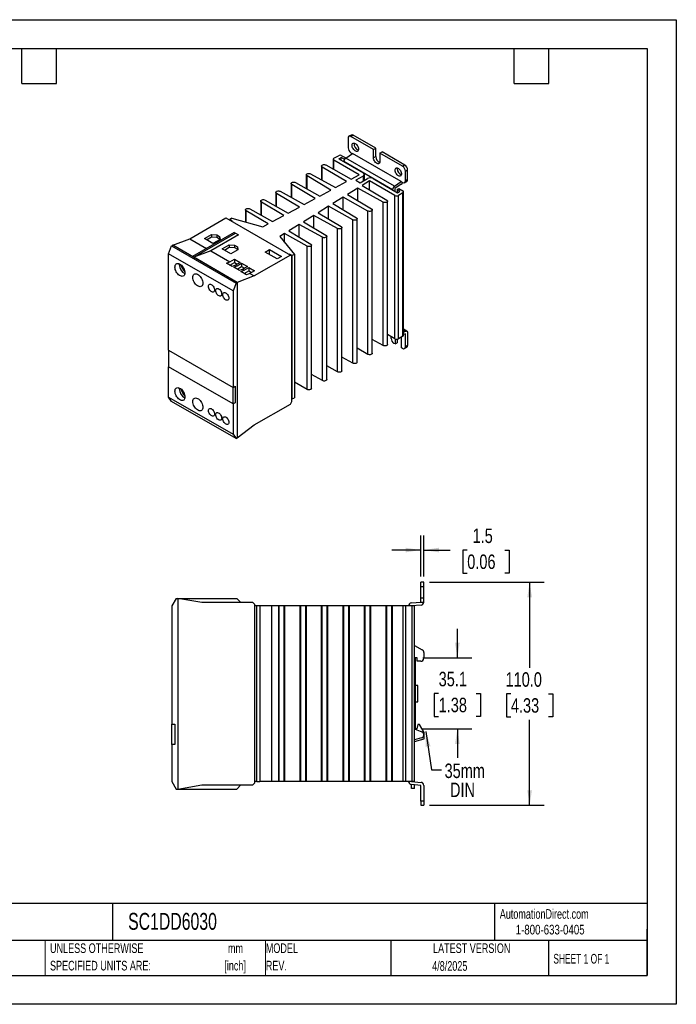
# Model space of a CAD drawing. Header units: millimetres. Extents: x 0 to 629, y 0 to 486.
# Tile 2 of 2: x 305 to 629, y 0 to 486. Entities that reach past the tile are written whole.
import ezdxf

# ---------------------------------------------------------------- set-up
doc = ezdxf.new("R2010")
doc.units = ezdxf.units.MM
doc.header["$LTSCALE"] = 2.25
doc.linetypes.add('CENTERX2', pattern=[20.32, 12.7, -2.54, 2.54, -2.54])
doc.layers.add('DIMENSIONS', color=140, linetype='Continuous', lineweight=25)
doc.layers.add('TEXT', color=140, linetype='Continuous', lineweight=25)
doc.styles.add('SLDTEXTSTYLE0', font='TXT', dxfattribs={"width": 0.7})
doc.styles.add('SLDTEXTSTYLE1', font='TXT', dxfattribs={"width": 0.65})
doc.styles.add('SLDTEXTSTYLE2', font='TXT', dxfattribs={"width": 0.75})
doc.dimstyles.new('SLDDIMSTYLE1', dxfattribs={"dimtxt": 7.14375, "dimasz": 7.4295, "dimexe": 0, "dimexo": 0.0625, "dimgap": 1.785937, "dimtad": 0, "dimtih": 1, "dimtoh": 1, "dimdec": 1, "dimrnd": 1e-09, "dimzin": 4, "dimdsep": 46, "dimtxsty": 'SLDTEXTSTYLE2', "dimsah": 1, "dimcen": 0.09, "dimadec": 0, "dimazin": 1, "dimtfac": 1, "dimtdec": 1, "dimtofl": 0, "dimtmove": 0, "dimatfit": 3, "dimfxl": 0, "dimfrac": 2, "dimtolj": 1, "dimtzin": 12, "dimarcsym": 0})
doc.dimstyles.new('SLDDIMSTYLE2', dxfattribs={"dimtxt": 7.14375, "dimasz": 7.4295, "dimexe": 0, "dimexo": 0.0625, "dimgap": 1.785937, "dimtad": 0, "dimtih": 1, "dimtoh": 1, "dimdec": 1, "dimrnd": 1e-09, "dimzin": 12, "dimdsep": 46, "dimtxsty": 'SLDTEXTSTYLE2', "dimsah": 1, "dimcen": 0.09, "dimadec": 0, "dimazin": 3, "dimtfac": 1, "dimtdec": 1, "dimtmove": 0, "dimatfit": 0, "dimfxl": 0, "dimfrac": 2, "dimtolj": 1, "dimtzin": 12, "dimarcsym": 0})
doc.dimstyles.new('SLDDIMSTYLE5', dxfattribs={"dimtxt": 0.18, "dimasz": 7.4295, "dimexe": 0, "dimexo": 0.0625, "dimgap": 0, "dimtad": 0, "dimtih": 1, "dimtoh": 1, "dimdec": 0, "dimrnd": 1e-09, "dimzin": 0, "dimdsep": 46, "dimtxsty": 'Standard', "dimsah": 1, "dimcen": 0.09, "dimadec": 0, "dimazin": 0, "dimtfac": 7.4295, "dimtdec": 0, "dimtofl": 0, "dimtmove": 0, "dimatfit": 3, "dimfxl": 0, "dimfrac": 2, "dimtolj": 1, "dimtzin": 0, "dimarcsym": 0})

# ---------------------------------------------------------------- blocks, each defined once
blk = doc.blocks.new('SW_NOTE_0')
at = {"layer": 'TEXT', "color": 0, "linetype": 'CENTERX2', "lineweight": 18, "char_height": 4.762, "attachment_point": 2, "style": 'SLDTEXTSTYLE0'}
for s, insert in [('mm', (6.4, 6.14)), ('[inch]', (6.21, -2.46))]:
    blk.add_mtext(s, dxfattribs=dict(at, insert=insert))
blk = doc.blocks.new('SW_NOTE_0_1')
at = {"layer": 'TEXT', "color": 0, "linetype": 'CENTERX2', "lineweight": 18, "char_height": 4.7625, "attachment_point": 1, "style": 'SLDTEXTSTYLE0'}
for s, insert in [('UNLESS OTHERWISE', (0, 6.14)), ('SPECIFIED UNITS ARE:', (0, -2.46))]:
    blk.add_mtext(s, dxfattribs=dict(at, insert=insert))
blk = doc.blocks.new('SW_NOTE_0_6')
at = {"layer": 'TEXT', "color": 0, "linetype": 'CENTERX2', "lineweight": 18, "char_height": 4.762, "attachment_point": 1, "style": 'SLDTEXTSTYLE0'}
for s, insert in [('MODEL', (0, 6.14)), ('REV.', (0, -2.46))]:
    blk.add_mtext(s, dxfattribs=dict(at, insert=insert))
blk = doc.blocks.new('SW_NOTE_0_7')
at = {"layer": 'TEXT', "color": 0, "linetype": 'CENTERX2', "lineweight": 18, "char_height": 7.144, "attachment_point": 1, "style": 'SLDTEXTSTYLE2'}
for s, insert in [('35mm', (1.48, 3.06)), ('DIN', (4.16, -6.33))]:
    blk.add_mtext(s, dxfattribs=dict(at, insert=insert))
blk = doc.blocks.new('_D_16')
at = {"layer": 'DIMENSIONS'}
for p, q in [((520.65, 170.97), (520.65, 185.26)), ((503.63, 170.97), (527.8, 170.97)), ((511.42, 153.39), (509.24, 153.39)), ((509.24, 153.39), (509.24, 142.05)), ((529.89, 153.39), (532.07, 153.39)), ((532.07, 153.39), (532.07, 142.05)), ((509.24, 142.05), (511.42, 142.05)), ((532.07, 142.05), (529.89, 142.05)), ((503.43, 135.92), (527.8, 135.92)), ((520.65, 135.92), (520.65, 121.64))]:
    blk.add_line(p, q, dxfattribs=at)
for points in [[(520.65, 170.97), (521.8, 178.4), (519.51, 178.4)], [(520.65, 135.92), (519.51, 128.49), (521.8, 128.49)]]:
    blk.add_solid(points, dxfattribs=at)
at = {"layer": 'DIMENSIONS', "char_height": 7.144, "attachment_point": 1, "style": 'SLDTEXTSTYLE2'}
for s, insert in [('35.1', (511.42, 164.05)), ('1.38', (511.42, 151.26))]:
    blk.add_mtext(s, dxfattribs=dict(at, insert=insert))
blk = doc.blocks.new('_D_17')
at = {"layer": 'DIMENSIONS'}
for p, q in [((506.93, 208.22), (563.44, 208.22)), ((556.3, 208.22), (556.3, 166.07)), ((547.06, 153.17), (544.89, 153.17)), ((544.89, 153.17), (544.89, 141.83)), ((565.54, 153.17), (567.71, 153.17)), ((567.71, 153.17), (567.71, 141.83)), ((544.89, 141.83), (547.06, 141.83)), ((567.71, 141.83), (565.54, 141.83)), ((556.3, 98.22), (556.3, 140.38)), ((506.93, 98.22), (563.44, 98.22))]:
    blk.add_line(p, q, dxfattribs=at)
for points in [[(556.3, 208.22), (555.16, 200.79), (557.44, 200.79)], [(556.3, 98.22), (557.44, 105.65), (555.16, 105.65)]]:
    blk.add_solid(points, dxfattribs=at)
at = {"layer": 'DIMENSIONS', "char_height": 7.144, "attachment_point": 1, "style": 'SLDTEXTSTYLE2'}
for s, insert in [('110.0', (544.42, 163.83)), ('4.33', (547.06, 151.04))]:
    blk.add_mtext(s, dxfattribs=dict(at, insert=insert))
blk = doc.blocks.new('_D_18')
at = {"layer": 'DIMENSIONS'}
for p, q in [((502.58, 211.08), (502.58, 231.27)), ((504.08, 211.08), (504.08, 231.27)), ((502.58, 224.12), (488.29, 224.12)), ((504.08, 224.12), (517.08, 224.12)), ((525.52, 224.07), (523.34, 224.07)), ((523.34, 224.07), (523.34, 212.73)), ((544, 224.07), (546.17, 224.07)), ((546.17, 224.07), (546.17, 212.73)), ((523.34, 212.73), (525.52, 212.73)), ((546.17, 212.73), (544, 212.73))]:
    blk.add_line(p, q, dxfattribs=at)
for points in [[(502.58, 224.12), (495.15, 225.26), (495.15, 222.98)], [(504.08, 224.12), (511.51, 222.98), (511.51, 225.26)]]:
    blk.add_solid(points, dxfattribs=at)
at = {"layer": 'DIMENSIONS', "char_height": 7.144, "attachment_point": 1, "style": 'SLDTEXTSTYLE2'}
for s, insert in [('1.5', (528.16, 234.73)), ('0.06', (525.52, 221.93))]:
    blk.add_mtext(s, dxfattribs=dict(at, insert=insert))

msp = doc.modelspace()

# ---------------------------------------------------------------- linework, layer by layer
at = {"color": 7, "linetype": 'Continuous'}
for p, q in [((0.01, 485.78), (628.66, 485.78)), ((628.66, 485.78), (628.66, 0.01)), ((628.66, 0.01), (0.01, 0.01))]:
    msp.add_line(p, q, dxfattribs=at)
for p, q in [((468.22, 428.87), (467.16, 428.26)), ((468.16, 428.16), (469.22, 428.77)), ((479.3, 421.73), (468.16, 428.16)), ((480.36, 422.34), (469.22, 428.77)), ((466.75, 427.34), (466.75, 422.61)), ((459.78, 417.44), (461.94, 418.69)), ((462.15, 417.18), (463.35, 417.87)), ((464.77, 417.05), (463.35, 417.87)), ((463.35, 416.48), (463.35, 417.87)), ((463.71, 418.69), (465.65, 417.57)), ((465.59, 417.53), (468.87, 419.75)), ((468.16, 420.16), (468.87, 419.75)), ((492.91, 405.87), (468.87, 419.75)), ((479.3, 421.73), (480.36, 422.34)), ((479.3, 417.65), (479.3, 421.73)), ((480.36, 418.26), (479.3, 417.65)), ((480.36, 418.26), (480.36, 422.34)), ((482.48, 419.89), (483.54, 420.51)), ((482.48, 419.89), (482.48, 415.81)), ((493.62, 413.46), (482.48, 419.89)), ((494.68, 414.08), (483.54, 420.51)), ((453.62, 413.58), (453.62, 406.78)), ((466.02, 405.88), (453.97, 413.08)), ((453.97, 406.58), (453.97, 413.08)), ((455.74, 414.1), (468.29, 407.1)), ((459.42, 416.93), (459.42, 412.05)), ((472.24, 409.23), (459.78, 416.42)), ((459.78, 411.85), (459.78, 416.42)), ((462.15, 417.18), (474.17, 410.24)), ((488.67, 401.87), (464.63, 415.75)), ((464.77, 417.05), (465.64, 417.56)), ((464.77, 417.05), (464.77, 416.44)), ((489.64, 403.65), (465.59, 417.53)), ((494.68, 414.08), (493.62, 413.46)), ((446.12, 409.26), (446.12, 402.45)), ((458.26, 401.71), (446.47, 408.76)), ((446.47, 402.26), (446.47, 408.76)), ((448.24, 409.78), (460.53, 402.93)), ((468.29, 407.1), (472.24, 409.23)), ((474.17, 408.6), (470.64, 406.56)), ((474.17, 408.6), (474.17, 406.16)), ((474.76, 406.49), (474.76, 409.42)), ((495.03, 411.01), (496.09, 411.63)), ((495.03, 406.28), (495.03, 411.01)), ((496.09, 406.89), (496.09, 411.63)), ((438.63, 404.93), (438.63, 398.13)), ((450.51, 397.53), (438.98, 404.43)), ((438.98, 397.93), (438.98, 404.43)), ((440.75, 405.45), (452.77, 398.75)), ((460.53, 402.93), (466.02, 405.88)), ((470.64, 406.56), (472.76, 405.34)), ((472.76, 405.34), (476.29, 407.38)), ((477.38, 406.26), (473.7, 403.98)), ((473.7, 403.98), (485.82, 396.74)), ((489.83, 399.07), (477.38, 406.26)), ((477.38, 401.78), (477.38, 406.26)), ((479.12, 407.38), (491.14, 400.44)), ((489.64, 403.65), (492.91, 405.87)), ((493, 404.7), (489.73, 402.48)), ((492.91, 405.87), (493.62, 405.46)), ((494.62, 405.36), (495.68, 405.97)), ((496.09, 406.89), (495.03, 406.28)), ((431.13, 400.6), (431.13, 393.8)), ((442.76, 393.36), (431.48, 400.1)), ((431.48, 393.6), (431.48, 400.1)), ((433.25, 401.12), (445.01, 394.57)), ((452.77, 398.75), (458.26, 401.71)), ((471.57, 402.67), (466.46, 399.5)), ((466.46, 399.5), (478.32, 392.41)), ((484.05, 395.72), (471.57, 402.67)), ((471.57, 396.44), (471.57, 402.67)), ((489.73, 402.48), (489.73, 401.26)), ((489.83, 328.36), (489.83, 399.07)), ((490.93, 401.95), (491.81, 402.46)), ((492.34, 401.13), (490.93, 401.95)), ((490.93, 401.95), (490.93, 400.56)), ((491.14, 400.44), (492.34, 401.13)), ((493.76, 400.32), (491.6, 399.07)), ((491.6, 328.36), (491.6, 399.07)), ((491.81, 402.46), (493.76, 401.34)), ((493.76, 329.61), (493.76, 400.32)), ((494.12, 330.12), (494.12, 400.83)), ((423.64, 396.28), (423.64, 389.47)), ((435.01, 389.19), (423.99, 395.78)), ((423.99, 389.28), (423.99, 395.78)), ((425.75, 396.8), (437.24, 390.39)), ((445.01, 394.57), (450.51, 397.53)), ((457.12, 393.72), (451.98, 390.54)), ((469.06, 387.06), (457.12, 393.72)), ((457.12, 387.47), (457.12, 393.72)), ((464.35, 398.2), (459.22, 395.02)), ((459.22, 395.02), (470.83, 388.08)), ((476.56, 391.39), (464.35, 398.2)), ((464.35, 391.96), (464.35, 398.2)), ((484.05, 325), (484.05, 395.72)), ((486.17, 325.52), (486.17, 396.24)), ((416.14, 391.95), (416.14, 385.97)), ((427.26, 385.01), (416.49, 391.45)), ((416.49, 385.88), (416.49, 391.45)), ((418.26, 392.47), (429.48, 386.21)), ((429.48, 386.21), (435.01, 389.19)), ((437.24, 390.39), (442.76, 393.36)), ((449.89, 389.25), (444.74, 386.06)), ((461.57, 382.74), (449.89, 389.25)), ((449.89, 382.99), (449.89, 389.25)), ((451.98, 390.54), (463.33, 383.76)), ((476.56, 320.68), (476.56, 391.39)), ((478.67, 321.2), (478.67, 391.91)), ((388.61, 377.74), (406.43, 388.03)), ((406.43, 388.03), (438.25, 369.66)), ((409.4, 387.79), (408.34, 387.17)), ((409.61, 386.44), (408.34, 387.17)), ((408.34, 386.93), (408.34, 387.17)), ((409.4, 387.79), (424.74, 383.66)), ((409.61, 386.44), (409.4, 386.32)), ((424.74, 383.66), (427.26, 385.01)), ((442.66, 384.77), (437.51, 381.58)), ((454.07, 378.41), (442.66, 384.77)), ((442.66, 378.5), (442.66, 384.77)), ((444.74, 386.06), (455.84, 379.43)), ((469.06, 316.35), (469.06, 387.06)), ((471.18, 316.87), (471.18, 387.58)), ((410.5, 380.79), (389.99, 368.95)), ((390.7, 368.54), (411.2, 380.38)), ((395.82, 377.83), (399.3, 379.84)), ((412.62, 379.56), (399.04, 371.72)), ((399.3, 379.84), (401.91, 379.7)), ((399.3, 379.84), (399.3, 378.61)), ((401.91, 379.7), (403.32, 378.89)), ((401.91, 379.7), (401.91, 378.48)), ((410.5, 380.79), (411.2, 380.38)), ((411.2, 380.38), (412.62, 379.56)), ((435.43, 380.3), (433.08, 378.84)), ((446.57, 374.08), (435.43, 380.3)), ((435.43, 375.93), (435.43, 380.3)), ((437.51, 381.58), (448.34, 375.1)), ((456.19, 308.22), (456.19, 378.93)), ((461.57, 312.02), (461.57, 382.74)), ((463.68, 312.54), (463.68, 383.26)), ((378.15, 370.32), (379.66, 374.21)), ((380.27, 374.56), (379.66, 374.21)), ((379.66, 374.21), (411.48, 355.84)), ((380.27, 374.56), (388.61, 377.74)), ((389.99, 368.95), (380.27, 374.56)), ((412.09, 356.19), (380.27, 374.56)), ((388.61, 377.74), (396.92, 372.95)), ((400.07, 375.38), (395.82, 377.83)), ((396.89, 377.21), (399.3, 378.61)), ((399.3, 378.61), (401.91, 378.48)), ((403.55, 377.39), (400.07, 375.38)), ((401.91, 378.48), (403.32, 377.66)), ((403.32, 378.89), (403.55, 377.39)), ((403.32, 378.89), (403.32, 377.66)), ((403.32, 377.66), (403.38, 377.29)), ((404.66, 372.72), (408.14, 374.73)), ((408.14, 374.73), (410.74, 374.6)), ((408.14, 374.73), (408.14, 373.51)), ((410.74, 374.6), (412.16, 373.78)), ((410.74, 374.6), (410.74, 373.38)), ((433.08, 378.84), (440.23, 369.99)), ((446.57, 303.37), (446.57, 374.08)), ((448.69, 303.89), (448.69, 374.6)), ((454.07, 307.7), (454.07, 378.41)), ((409.97, 351.95), (378.15, 370.32)), ((378.15, 322.71), (378.15, 370.32)), ((399.04, 371.72), (390.7, 368.54)), ((399.04, 371.72), (408.41, 366.31)), ((408.91, 370.27), (404.66, 372.72)), ((405.72, 372.11), (408.14, 373.51)), ((408.14, 373.51), (410.74, 373.38)), ((412.39, 372.28), (408.91, 370.27)), ((410.74, 373.38), (412.16, 372.56)), ((412.16, 373.78), (412.39, 372.28)), ((412.16, 373.78), (412.16, 372.56)), ((412.16, 372.56), (412.22, 372.19)), ((438.25, 369.66), (420.43, 359.38)), ((425.84, 371.11), (427.96, 372.34)), ((431.71, 367.72), (425.84, 371.11)), ((427.96, 372.34), (433.83, 368.95)), ((427.96, 369.89), (427.96, 372.34)), ((437.9, 370.11), (437.69, 369.99)), ((439.17, 369.38), (437.9, 370.11)), ((437.9, 369.87), (437.9, 370.11)), ((438.25, 369.66), (438.96, 369.25)), ((438.96, 297.4), (438.96, 369.25)), ((440.23, 369.99), (439.17, 369.38)), ((439.17, 298.66), (439.17, 369.38)), ((440.23, 369.99), (440.23, 299.28)), ((383.45, 364.97), (383.47, 365.34)), ((390.7, 368.54), (389.99, 368.95)), ((412.09, 356.19), (390.7, 368.54)), ((406.78, 365.69), (408.41, 366.31)), ((409.61, 364.06), (406.78, 365.69)), ((408.41, 366.31), (410.67, 367.62)), ((408.47, 364.72), (410.67, 365.99)), ((411.24, 364.68), (409.61, 364.06)), ((410.67, 367.62), (413.5, 365.99)), ((410.67, 367.62), (410.67, 365.99)), ((410.67, 365.99), (412.09, 365.17)), ((413.5, 365.99), (411.24, 364.68)), ((411.24, 364.68), (411.95, 364.27)), ((411.95, 364.27), (414.21, 365.58)), ((414.21, 365.58), (417.04, 363.95)), ((414.21, 365.58), (414.21, 363.95)), ((433.83, 368.95), (431.71, 367.72)), ((410.32, 363.65), (411.95, 364.27)), ((413.15, 362.02), (410.32, 363.65)), ((412.01, 362.68), (414.21, 363.95)), ((414.77, 362.64), (413.15, 362.02)), ((413.86, 361.61), (415.48, 362.23)), ((416.68, 359.98), (413.86, 361.61)), ((414.21, 363.95), (415.62, 363.13)), ((417.04, 363.95), (414.77, 362.64)), ((414.77, 362.64), (415.48, 362.23)), ((415.48, 362.23), (417.74, 363.54)), ((415.55, 360.64), (417.74, 361.91)), ((418.31, 360.6), (416.68, 359.98)), ((417.74, 363.54), (420.57, 361.91)), ((417.74, 363.54), (417.74, 361.91)), ((417.74, 361.91), (419.16, 361.09)), ((420.57, 361.91), (418.31, 360.6)), ((418.31, 360.6), (420.43, 359.38)), ((411.48, 355.84), (409.97, 351.95)), ((411.48, 355.84), (412.09, 356.19)), ((420.43, 359.38), (412.09, 356.19)), ((412.09, 356.19), (412.09, 279.44)), ((409.97, 351.95), (409.97, 304.34)), ((489.83, 328.36), (486.17, 330.48)), ((495.78, 332.13), (494.12, 333.09)), ((494.12, 332.68), (495.12, 332.1)), ((494.12, 331.63), (495.12, 332.1)), ((495.03, 330.83), (494.12, 330.4)), ((495.03, 324.46), (495.03, 330.83)), ((496.09, 331.44), (496.09, 325.07)), ((484.05, 325), (478.67, 328)), ((487.96, 328.54), (487.96, 329.44)), ((489.9, 325.79), (489.37, 326.09)), ((489.9, 328.32), (489.9, 325.79)), ((489.9, 325.79), (490.97, 326.4)), ((490.97, 328.16), (490.97, 326.4)), ((493.76, 329.61), (491.6, 328.36)), ((493.09, 323.95), (493.09, 328.03)), ((378.15, 322.71), (409.97, 304.34)), ((378.15, 322.71), (378.15, 314.55)), ((476.56, 320.68), (471.18, 323.68)), ((493.62, 323.64), (493.09, 323.95)), ((494.62, 323.55), (495.68, 324.16)), ((496.09, 325.07), (495.03, 324.46)), ((469.06, 316.35), (463.68, 319.35)), ((409.97, 296.18), (378.15, 314.55)), ((378.15, 299.6), (378.15, 314.55)), ((461.57, 312.02), (456.19, 315.02)), ((446.57, 303.37), (440.23, 306.91)), ((454.07, 307.7), (448.69, 310.69)), ((383.45, 303.73), (383.47, 304.1)), ((409.97, 304.34), (411.03, 304.95)), ((409.97, 296.18), (409.97, 304.34)), ((411.03, 304.95), (411.03, 296.79)), ((378.15, 299.6), (409.97, 281.23)), ((379.66, 297.45), (378.15, 299.6)), ((411.48, 279.09), (379.66, 297.45)), ((411.03, 296.79), (409.97, 296.18)), ((438.25, 296.17), (438.96, 297.4)), ((439.17, 298.66), (438.96, 298.79)), ((439.17, 298.66), (440.23, 299.28)), ((409.97, 296.18), (409.97, 281.23)), ((420.43, 285.89), (438.25, 296.17)), ((412.09, 279.44), (420.43, 285.89)), ((409.97, 281.23), (411.48, 279.09)), ((411.48, 279.09), (412.09, 279.44)), ((502.58, 206.22), (502.58, 208.22)), ((504.08, 208.22), (502.58, 208.22)), ((502.58, 200.42), (502.58, 206.22)), ((502.58, 206.22), (504.08, 206.22)), ((504.08, 206.22), (504.08, 208.22)), ((504.08, 200.42), (504.08, 206.22)), ((381.92, 200.22), (379.78, 196.52)), ((381.92, 200.22), (382.78, 200.22)), ((382.78, 200.22), (382.78, 106.22)), ((394.58, 198.22), (382.78, 200.22)), ((382.78, 200.22), (411.78, 200.22)), ((411.78, 200.22), (413.78, 198.22)), ((504.08, 200.42), (502.58, 200.42)), ((502.58, 198.42), (502.58, 200.42)), ((504.08, 198.42), (504.08, 200.42)), ((379.78, 196.52), (379.78, 138.22)), ((419.78, 198.22), (394.58, 198.22)), ((419.78, 198.22), (420.78, 197.22)), ((420.78, 109.22), (420.78, 197.22)), ((421.78, 196.52), (420.78, 196.52)), ((421.78, 109.92), (421.78, 196.52)), ((423.28, 196.52), (421.78, 196.52)), ((423.28, 196.52), (423.28, 109.92)), ((429.06, 196.52), (423.28, 196.52)), ((429.06, 109.92), (429.06, 196.52)), ((432.51, 196.52), (429.06, 196.52)), ((432.51, 109.92), (432.51, 196.52)), ((432.78, 196.52), (432.51, 196.52)), ((432.78, 109.92), (432.78, 196.52)), ((435.28, 196.52), (432.78, 196.52)), ((435.28, 109.92), (435.28, 196.52)), ((435.55, 196.52), (435.28, 196.52)), ((435.55, 109.92), (435.55, 196.52)), ((443.1, 196.52), (435.55, 196.52)), ((443.1, 109.92), (443.1, 196.52)), ((443.38, 196.52), (443.1, 196.52)), ((443.38, 109.92), (443.38, 196.52)), ((445.88, 196.52), (443.38, 196.52)), ((445.88, 109.92), (445.88, 196.52)), ((446.16, 196.52), (445.88, 196.52)), ((446.16, 109.92), (446.16, 196.52)), ((453.69, 196.52), (446.16, 196.52)), ((453.69, 109.92), (453.69, 196.52)), ((453.98, 196.52), (453.69, 196.52)), ((453.98, 109.92), (453.98, 196.52)), ((456.48, 196.52), (453.98, 196.52)), ((456.48, 109.92), (456.48, 196.52)), ((456.76, 196.52), (456.48, 196.52)), ((456.76, 109.92), (456.76, 196.52)), ((464.29, 196.52), (456.76, 196.52)), ((464.29, 109.92), (464.29, 196.52)), ((464.58, 196.52), (464.29, 196.52)), ((464.58, 109.92), (464.58, 196.52)), ((467.08, 196.52), (464.58, 196.52)), ((467.08, 109.92), (467.08, 196.52)), ((467.37, 196.52), (467.08, 196.52)), ((467.37, 109.92), (467.37, 196.52)), ((474.88, 196.52), (467.37, 196.52)), ((474.88, 109.92), (474.88, 196.52)), ((475.18, 196.52), (474.88, 196.52)), ((475.18, 109.92), (475.18, 196.52)), ((477.68, 196.52), (475.18, 196.52)), ((477.68, 109.92), (477.68, 196.52)), ((477.98, 196.52), (477.68, 196.52)), ((477.98, 109.92), (477.98, 196.52)), ((485.47, 196.52), (477.98, 196.52)), ((485.47, 109.92), (485.47, 196.52)), ((485.78, 196.52), (485.47, 196.52)), ((485.78, 109.92), (485.78, 196.52)), ((488.28, 196.52), (485.78, 196.52)), ((488.28, 109.92), (488.28, 196.52)), ((488.58, 196.52), (488.28, 196.52)), ((488.58, 109.92), (488.58, 196.52)), ((493.98, 196.52), (488.58, 196.52)), ((493.98, 109.92), (493.98, 196.52)), ((495.23, 196.52), (493.98, 196.52)), ((495.23, 109.92), (495.23, 196.52)), ((498.28, 196.52), (495.23, 196.52)), ((497.95, 198.02), (502.58, 198.42)), ((502.71, 196.93), (498.08, 196.52)), ((498.28, 109.92), (498.28, 196.52)), ((499.53, 196.52), (498.28, 196.52)), ((499.53, 109.92), (499.53, 196.52)), ((502.58, 198.42), (504.08, 198.42)), ((499.53, 177.08), (503.33, 174.89)), ((500.78, 170.97), (499.78, 170.97)), ((499.78, 170.97), (499.78, 135.72)), ((500.78, 169.22), (500.78, 170.97)), ((504.08, 173.59), (504.08, 170.72)), ((502.58, 169.22), (500.78, 169.22)), ((501.08, 157.22), (499.78, 157.22)), ((501.08, 149.22), (501.08, 157.22)), ((499.78, 149.22), (501.08, 149.22)), ((379.78, 138.22), (381.28, 138.22)), ((379.78, 128.22), (379.78, 138.22)), ((381.28, 138.22), (381.28, 128.22)), ((501.17, 138.12), (500.58, 135.92)), ((502, 138.12), (501.17, 138.12)), ((504.28, 134.06), (502, 138.12)), ((502.97, 131.4), (499.53, 130.48)), ((500.58, 135.92), (499.78, 135.92)), ((499.78, 135.72), (503.1, 134.49)), ((504.08, 132.85), (504.08, 133.08)), ((504.28, 130.92), (504.28, 134.06)), ((379.78, 128.22), (379.78, 109.92)), ((381.28, 128.22), (379.78, 128.22)), ((499.53, 129.65), (504.28, 130.92)), ((499.58, 109.79), (499.58, 129.66)), ((379.78, 109.92), (381.92, 106.22)), ((382.78, 106.22), (394.58, 108.22)), ((394.58, 108.22), (419.78, 108.22)), ((411.78, 106.22), (413.78, 108.22)), ((419.78, 108.22), (420.78, 109.22)), ((421.78, 109.92), (420.78, 109.92)), ((421.78, 109.92), (423.28, 109.92)), ((429.06, 109.92), (423.28, 109.92)), ((432.51, 109.92), (429.06, 109.92)), ((432.78, 109.92), (432.51, 109.92)), ((435.28, 109.92), (432.78, 109.92)), ((435.55, 109.92), (435.28, 109.92)), ((443.1, 109.92), (435.55, 109.92)), ((443.38, 109.92), (443.1, 109.92)), ((445.88, 109.92), (443.38, 109.92)), ((446.16, 109.92), (445.88, 109.92)), ((453.69, 109.92), (446.16, 109.92)), ((453.98, 109.92), (453.69, 109.92)), ((456.48, 109.92), (453.98, 109.92)), ((456.76, 109.92), (456.48, 109.92)), ((464.29, 109.92), (456.76, 109.92)), ((464.58, 109.92), (464.29, 109.92)), ((467.08, 109.92), (464.58, 109.92)), ((467.37, 109.92), (467.08, 109.92)), ((474.88, 109.92), (467.37, 109.92)), ((475.18, 109.92), (474.88, 109.92)), ((477.68, 109.92), (475.18, 109.92)), ((477.98, 109.92), (477.68, 109.92)), ((485.47, 109.92), (477.98, 109.92)), ((485.78, 109.92), (485.47, 109.92)), ((488.28, 109.92), (485.78, 109.92)), ((488.58, 109.92), (488.28, 109.92)), ((493.98, 109.92), (488.58, 109.92)), ((495.23, 109.92), (493.98, 109.92)), ((498.28, 109.92), (495.23, 109.92)), ((502.58, 108.02), (497.95, 108.43)), ((498.08, 109.92), (502.71, 109.52)), ((498.08, 106.42), (498.08, 108.42)), ((499.53, 109.92), (498.28, 109.92)), ((499.58, 106.42), (499.58, 108.29)), ((502.58, 100.22), (502.58, 108.02)), ((504.08, 108.02), (504.08, 100.22)), ((381.92, 106.22), (382.78, 106.22)), ((382.78, 106.22), (411.78, 106.22)), ((499.58, 106.42), (498.08, 106.42)), ((504.08, 100.22), (502.58, 100.22)), ((502.58, 100.22), (502.58, 98.22)), ((502.58, 98.22), (504.08, 98.22)), ((504.08, 100.22), (504.08, 98.22))]:
    msp.add_line(p, q)
at = {"color": 7, "linetype": 'Continuous', "lineweight": 18}
msp.add_line((500.58, 135.92), (501.1, 137.87), dxfattribs=at)
at = {"color": 140, "linetype": 'Continuous', "lineweight": 18}
for p, q in [((317.25, 31.43), (317.25, 14.29)), ((425.93, 31.43), (425.93, 14.29))]:
    msp.add_line(p, q, dxfattribs=at)
at = {"flags": 128}
for points in [[(471.87, 421.93), (471.83, 421.53), (471.7, 421.21), (471.5, 420.97), (471.23, 420.83), (470.91, 420.8), (470.56, 420.88), (470.19, 421.07), (469.83, 421.36), (469.49, 421.72), (469.19, 422.15), (468.95, 422.61), (468.79, 423.09), (468.7, 423.55), (468.7, 423.98), (468.79, 424.34), (468.95, 424.63), (469.19, 424.82), (469.49, 424.9), (469.83, 424.88), (470.19, 424.74), (470.56, 424.5), (470.91, 424.17), (471.23, 423.78), (471.5, 423.33), (471.7, 422.86), (471.83, 422.38), (471.87, 421.93)], [(453.97, 413.08), (453.75, 413.27), (453.63, 413.48), (453.63, 413.7), (453.76, 413.91), (453.98, 414.09), (454.3, 414.23), (454.66, 414.3), (455.05, 414.3), (455.42, 414.23), (455.74, 414.1)], [(482.48, 415.81), (482.43, 415.4), (482.3, 415.06), (482.08, 414.82), (481.79, 414.69), (481.45, 414.69), (481.08, 414.79), (480.7, 415.02), (480.32, 415.34), (479.99, 415.74), (479.7, 416.2), (479.48, 416.69), (479.34, 417.18), (479.3, 417.65)], [(446.47, 408.76), (446.25, 408.94), (446.14, 409.15), (446.14, 409.38), (446.26, 409.59), (446.49, 409.77), (446.8, 409.9), (447.17, 409.97), (447.55, 409.97), (447.92, 409.91), (448.24, 409.78)], [(489.9, 411.52), (489.95, 411.92), (490.07, 412.25), (490.28, 412.49), (490.55, 412.63), (490.87, 412.66), (491.22, 412.57), (491.59, 412.39), (491.95, 412.1), (492.29, 411.74), (492.59, 411.31), (492.83, 410.85), (492.99, 410.37), (493.08, 409.91), (493.08, 409.48), (492.99, 409.11), (492.83, 408.83), (492.59, 408.64), (492.29, 408.56), (491.95, 408.58), (491.59, 408.72), (491.22, 408.96), (490.87, 409.28), (490.55, 409.68), (490.28, 410.13), (490.07, 410.6), (489.95, 411.08), (489.9, 411.52)], [(490.97, 412.14), (491.01, 412.54), (491.03, 412.63)], [(438.98, 404.43), (438.76, 404.61), (438.64, 404.83), (438.64, 405.05), (438.77, 405.26), (438.99, 405.44), (439.31, 405.57), (439.67, 405.64), (440.06, 405.64), (440.43, 405.58), (440.75, 405.45)], [(431.48, 400.1), (431.26, 400.29), (431.15, 400.5), (431.15, 400.72), (431.27, 400.93), (431.5, 401.11), (431.81, 401.25), (432.18, 401.32), (432.56, 401.32), (432.93, 401.25), (433.25, 401.12)], [(423.99, 395.78), (423.76, 395.96), (423.65, 396.17), (423.65, 396.39), (423.77, 396.61), (424, 396.79), (424.31, 396.92), (424.68, 396.99), (425.07, 396.99), (425.44, 396.92), (425.75, 396.8)], [(485.82, 396.74), (486.04, 396.55), (486.16, 396.34), (486.15, 396.12), (486.03, 395.91), (485.8, 395.73), (485.49, 395.59), (485.12, 395.52), (484.74, 395.52), (484.37, 395.59), (484.05, 395.72)], [(416.49, 391.45), (416.27, 391.63), (416.15, 391.84), (416.16, 392.07), (416.28, 392.28), (416.51, 392.46), (416.82, 392.59), (417.19, 392.66), (417.57, 392.66), (417.94, 392.6), (418.26, 392.47)], [(478.32, 392.41), (478.55, 392.23), (478.66, 392.01), (478.66, 391.79), (478.54, 391.58), (478.31, 391.4), (478, 391.27), (477.63, 391.2), (477.24, 391.2), (476.87, 391.26), (476.56, 391.39)], [(470.83, 388.08), (471.05, 387.9), (471.17, 387.69), (471.16, 387.46), (471.04, 387.25), (470.81, 387.07), (470.5, 386.94), (470.13, 386.87), (469.75, 386.87), (469.38, 386.93), (469.06, 387.06)], [(455.84, 379.43), (456.06, 379.25), (456.17, 379.03), (456.17, 378.81), (456.05, 378.6), (455.82, 378.42), (455.51, 378.29), (455.14, 378.22), (454.76, 378.21), (454.39, 378.28), (454.07, 378.41)], [(463.33, 383.76), (463.56, 383.57), (463.67, 383.36), (463.67, 383.14), (463.55, 382.93), (463.32, 382.74), (463.01, 382.61), (462.64, 382.54), (462.25, 382.54), (461.88, 382.61), (461.57, 382.74)], [(448.34, 375.1), (448.56, 374.92), (448.68, 374.71), (448.68, 374.48), (448.55, 374.27), (448.33, 374.09), (448.01, 373.96), (447.65, 373.89), (447.26, 373.89), (446.89, 373.95), (446.57, 374.08)], [(386.28, 360.88), (386.24, 360.38), (386.11, 359.95), (385.91, 359.59), (385.63, 359.33), (385.29, 359.17), (384.91, 359.12), (384.48, 359.17), (384.03, 359.34), (383.58, 359.6), (383.13, 359.96), (382.7, 360.39), (382.31, 360.89), (381.97, 361.44), (381.7, 362.02), (381.5, 362.61), (381.37, 363.19), (381.33, 363.74), (381.37, 364.24), (381.5, 364.68), (381.7, 365.03), (381.97, 365.29), (382.31, 365.46), (382.7, 365.51), (383.13, 365.45), (383.58, 365.29), (384.03, 365.03), (384.48, 364.67), (384.91, 364.23), (385.29, 363.73), (385.63, 363.18), (385.91, 362.6), (386.11, 362.01), (386.24, 361.43), (386.28, 360.88)], [(395.12, 355.78), (395.07, 355.28), (394.95, 354.85), (394.75, 354.49), (394.47, 354.23), (394.13, 354.07), (393.75, 354.02), (393.32, 354.07), (392.87, 354.23), (392.41, 354.5), (391.96, 354.85), (391.54, 355.29), (391.15, 355.79), (390.81, 356.34), (390.54, 356.92), (390.33, 357.51), (390.21, 358.09), (390.17, 358.64), (390.21, 359.14), (390.33, 359.58), (390.54, 359.93), (390.81, 360.19), (391.15, 360.35), (391.54, 360.41), (391.96, 360.35), (392.41, 360.19), (392.87, 359.92), (393.32, 359.57), (393.75, 359.13), (394.13, 358.63), (394.47, 358.08), (394.75, 357.5), (394.95, 356.91), (395.07, 356.33), (395.12, 355.78)], [(400.84, 352.48), (400.8, 352.09), (400.67, 351.78), (400.47, 351.55), (400.2, 351.43), (399.89, 351.43), (399.54, 351.53), (399.18, 351.73), (398.83, 352.03), (398.52, 352.41), (398.25, 352.84), (398.04, 353.3), (397.92, 353.75), (397.87, 354.19), (397.92, 354.58), (398.04, 354.89), (398.25, 355.11), (398.52, 355.23), (398.83, 355.24), (399.18, 355.14), (399.54, 354.93), (399.89, 354.63), (400.2, 354.26), (400.47, 353.83), (400.67, 353.37), (400.8, 352.91), (400.84, 352.48)], [(404.38, 350.43), (404.34, 350.05), (404.21, 349.74), (404.01, 349.51), (403.74, 349.39), (403.42, 349.38), (403.07, 349.49), (402.72, 349.69), (402.37, 349.99), (402.05, 350.37), (401.78, 350.8), (401.58, 351.25), (401.45, 351.71), (401.41, 352.15), (401.45, 352.53), (401.58, 352.85), (401.78, 353.07), (402.05, 353.19), (402.37, 353.2), (402.72, 353.1), (403.07, 352.89), (403.42, 352.59), (403.74, 352.22), (404.01, 351.79), (404.21, 351.33), (404.34, 350.87), (404.38, 350.43)], [(407.92, 348.39), (407.87, 348.01), (407.75, 347.7), (407.54, 347.47), (407.27, 347.35), (406.96, 347.34), (406.61, 347.45), (406.25, 347.65), (405.9, 347.95), (405.59, 348.33), (405.32, 348.76), (405.12, 349.21), (404.99, 349.67), (404.95, 350.11), (404.99, 350.49), (405.12, 350.81), (405.32, 351.03), (405.59, 351.15), (405.9, 351.16), (406.25, 351.06), (406.61, 350.85), (406.96, 350.55), (407.27, 350.18), (407.54, 349.75), (407.75, 349.29), (407.87, 348.83), (407.92, 348.39)], [(495.12, 332.1), (495.32, 332.17), (495.5, 332.2), (495.67, 332.18), (495.81, 332.11), (495.93, 332), (496.02, 331.84), (496.07, 331.66), (496.09, 331.44)], [(486.17, 325.52), (486.15, 325.41), (486.03, 325.19), (485.8, 325.01), (485.49, 324.88), (485.12, 324.81), (484.74, 324.81), (484.37, 324.88), (484.05, 325)], [(478.67, 321.2), (478.66, 321.08), (478.54, 320.87), (478.31, 320.69), (478, 320.55), (477.63, 320.48), (477.24, 320.48), (476.87, 320.55), (476.56, 320.68)], [(471.18, 316.87), (471.16, 316.75), (471.04, 316.54), (470.81, 316.36), (470.5, 316.23), (470.13, 316.16), (469.75, 316.16), (469.38, 316.22), (469.06, 316.35)], [(463.68, 312.54), (463.67, 312.42), (463.55, 312.21), (463.32, 312.03), (463.01, 311.9), (462.64, 311.83), (462.25, 311.83), (461.88, 311.9), (461.57, 312.02)], [(456.19, 308.22), (456.17, 308.1), (456.05, 307.89), (455.82, 307.71), (455.51, 307.57), (455.14, 307.5), (454.76, 307.5), (454.39, 307.57), (454.07, 307.7)], [(386.28, 299.64), (386.24, 299.14), (386.11, 298.71), (385.91, 298.35), (385.63, 298.09), (385.29, 297.93), (384.91, 297.88), (384.48, 297.93), (384.03, 298.1), (383.58, 298.36), (383.13, 298.72), (382.7, 299.15), (382.31, 299.65), (381.97, 300.2), (381.7, 300.78), (381.5, 301.37), (381.37, 301.95), (381.33, 302.5), (381.37, 303), (381.5, 303.44), (381.7, 303.79), (381.97, 304.05), (382.31, 304.21), (382.7, 304.27), (383.13, 304.21), (383.58, 304.05), (384.03, 303.79), (384.48, 303.43), (384.91, 302.99), (385.29, 302.49), (385.63, 301.94), (385.91, 301.36), (386.11, 300.77), (386.24, 300.19), (386.28, 299.64)], [(448.69, 303.89), (448.68, 303.77), (448.55, 303.56), (448.33, 303.38), (448.01, 303.25), (447.65, 303.18), (447.26, 303.17), (446.89, 303.24), (446.57, 303.37)], [(395.12, 294.54), (395.07, 294.04), (394.95, 293.61), (394.75, 293.25), (394.47, 292.99), (394.13, 292.83), (393.75, 292.78), (393.32, 292.83), (392.87, 292.99), (392.41, 293.26), (391.96, 293.61), (391.54, 294.05), (391.15, 294.55), (390.81, 295.1), (390.54, 295.68), (390.33, 296.27), (390.21, 296.85), (390.17, 297.4), (390.21, 297.9), (390.33, 298.33), (390.54, 298.69), (390.81, 298.95), (391.15, 299.11), (391.54, 299.17), (391.96, 299.11), (392.41, 298.95), (392.87, 298.68), (393.32, 298.33), (393.75, 297.89), (394.13, 297.39), (394.47, 296.84), (394.75, 296.26), (394.95, 295.67), (395.07, 295.09), (395.12, 294.54)], [(400.84, 291.24), (400.8, 290.85), (400.67, 290.54), (400.47, 290.31), (400.2, 290.19), (399.89, 290.19), (399.54, 290.29), (399.18, 290.49), (398.83, 290.79), (398.52, 291.17), (398.25, 291.6), (398.04, 292.05), (397.92, 292.51), (397.87, 292.95), (397.92, 293.34), (398.04, 293.65), (398.25, 293.87), (398.52, 293.99), (398.83, 294), (399.18, 293.9), (399.54, 293.69), (399.89, 293.39), (400.2, 293.02), (400.47, 292.59), (400.67, 292.13), (400.8, 291.67), (400.84, 291.24)], [(404.38, 289.19), (404.34, 288.81), (404.21, 288.5), (404.01, 288.27), (403.74, 288.15), (403.42, 288.14), (403.07, 288.25), (402.72, 288.45), (402.37, 288.75), (402.05, 289.13), (401.78, 289.56), (401.58, 290.01), (401.45, 290.47), (401.41, 290.91), (401.45, 291.29), (401.58, 291.61), (401.78, 291.83), (402.05, 291.95), (402.37, 291.96), (402.72, 291.86), (403.07, 291.65), (403.42, 291.35), (403.74, 290.98), (404.01, 290.55), (404.21, 290.09), (404.34, 289.63), (404.38, 289.19)], [(407.92, 287.15), (407.87, 286.77), (407.75, 286.45), (407.54, 286.23), (407.27, 286.11), (406.96, 286.1), (406.61, 286.2), (406.25, 286.41), (405.9, 286.71), (405.59, 287.09), (405.32, 287.51), (405.12, 287.97), (404.99, 288.43), (404.95, 288.87), (404.99, 289.25), (405.12, 289.57), (405.32, 289.79), (405.59, 289.91), (405.9, 289.92), (406.25, 289.82), (406.61, 289.61), (406.96, 289.31), (407.27, 288.93), (407.54, 288.51), (407.75, 288.05), (407.87, 287.59), (407.92, 287.15)]]:
    msp.add_lwpolyline(points, dxfattribs=at)
for centre, radius, start, end in [((467.61, 427.48), 0.873, 50.7967, 189.214), ((468.64, 427.95), 1.01, 54.3824, 114.3071), ((472.82, 424.32), 3.05, 169.4616, 250.5331), ((462.82, 416.98), 1.92, 62.6097, 117.3903), ((469.82, 422.75), 3.07, 182.6055, 237.3945), ((483.57, 418.31), 3.21, 180.9333, 248.8557), ((459.98, 416.93), 0.546, 110.7834, 249.2166), ((466.95, 415.63), 2.33, 125.6935, 177.1987), ((491.96, 410.87), 3.07, 2.6055, 57.3945), ((493.02, 411.49), 3.07, 2.6055, 57.3945), ((473.86, 409.42), 0.873, 290.7834, 69.2166), ((494.13, 412.16), 3.16, 180.3587, 249.4303), ((477.71, 404.65), 3.07, 62.6097, 117.3903), ((491, 401.76), 2.33, 125.6935, 177.1987), ((491.69, 406.54), 2.26, 305.5367, 330.75), ((494.17, 406.14), 0.873, 230.7967, 9.214), ((495.11, 406.78), 0.986, 305.0133, 6.2988), ((490.72, 400.78), 1.92, 242.6097, 297.3903), ((493.56, 400.83), 0.546, 290.7834, 69.2166), ((388.6, 365.1), 5.16, 181.5315, 242.9138), ((390.64, 366.26), 6.53, 192.3565, 227.6381), ((491.03, 328.68), 3.07, 182.6055, 237.3945), ((490.72, 330.07), 1.92, 242.6097, 297.3903), ((490.05, 327.96), 3.03, 1.462, 21.9825), ((493.5, 330.18), 0.629, 294.3747, 354.3052), ((494.17, 324.32), 0.873, 230.7967, 9.214), ((495.14, 324.95), 0.959, 304.0564, 7.2558), ((388.6, 303.86), 5.16, 181.5315, 242.9138), ((390.64, 305.02), 6.53, 192.3565, 227.6381), ((498.08, 196.52), 1.5, 95.007, 180), ((502.58, 198.42), 1.5, 275.007, 0), ((502.58, 173.59), 1.5, 0, 60), ((502.58, 170.72), 1.5, 270, 0), ((502.58, 132.85), 1.5, 285, 0), ((502.58, 133.08), 1.5, 0, 69.5901), ((498.08, 109.92), 1.5, 180, 264.993), ((502.58, 108.02), 1.5, 0, 84.993)]:
    msp.add_arc(centre, radius, start, end)
at = {"layer": 'TEXT'}
for p, q in [((14.29, 471.49), (614.36, 471.49)), ((305.75, 454.34), (305.75, 471.49)), ((322.9, 454.34), (322.9, 471.49)), ((548.64, 454.34), (548.64, 471.49)), ((565.78, 454.34), (565.78, 471.49)), ((614.36, 471.49), (614.36, 14.29)), ((305.75, 454.34), (322.9, 454.34)), ((548.64, 454.34), (565.78, 454.34)), ((614.36, 49.78), (14.29, 49.78)), ((350.46, 49.78), (350.46, 31.43)), ((539.04, 49.78), (539.04, 31.43)), ((614.36, 14.29), (614.36, 37.15)), ((614.36, 31.43), (14.29, 31.43)), ((487.83, 31.43), (487.83, 14.29)), ((565.53, 31.43), (565.53, 14.29)), ((14.29, 14.29), (614.36, 14.29))]:
    msp.add_line(p, q, dxfattribs=at)

# ---------------------------------------------------------------- block references
at = {"layer": 'TEXT', "linetype": 'CENTERX2', "lineweight": 18}
for name, p in [('SW_NOTE_0_7', (512.85, 115.72)), ('SW_NOTE_0_1', (319.69, 23.93)), ('SW_NOTE_0_6', (426.16, 23.93)), ('SW_NOTE_0', (404.8, 23.91))]:
    msp.add_blockref(name, p, dxfattribs=at)

# ---------------------------------------------------------------- texts
for s, insert, char_height, attachment_point, style in [('SC1DD6030', (358.22, 45.1), 8.334, 1, 'SLDTEXTSTYLE0'), ('AutomationDirect.com', (541.56, 46.97), 4.7625, 1, 'SLDTEXTSTYLE0'), ('1-800-633-0405', (549.43, 39.23), 4.7625, 1, 'SLDTEXTSTYLE2'), ('LATEST VERSION', (527.74, 30.07), 4.7625, 2, 'SLDTEXTSTYLE0'), ('SHEET 1 OF 1', (567.99, 24.87), 4.7625, 1, 'SLDTEXTSTYLE1'), ('4/8/2025', (516.91, 21.3), 4.762, 2, 'SLDTEXTSTYLE0')]:
    msp.add_mtext(s, dxfattribs=dict(at, insert=insert, char_height=char_height, attachment_point=attachment_point, style=style))

# ---------------------------------------------------------------- dimensions: what is measured, and where the dimension line sits
at = {"layer": 'DIMENSIONS'}
dim = msp.add_linear_dim(base=(502.58, 224.12), p1=(504.08, 208.22), p2=(502.58, 208.22), dimstyle='SLDDIMSTYLE2', dxfattribs=at)
dim.commit()
dim.dimension.update_dxf_attribs({"geometry": '_D_18', "text_midpoint": (534.76, 224.12), "dimtype": 160})
for base, p1, p2, dimstyle, picture, middle in [((556.3, 98.22), (504.08, 208.22), (504.08, 98.22), 'SLDDIMSTYLE1', '_D_17', (556.3, 153.22)), ((520.65242708, 170.97343473), (500.57708089, 135.92343473), (500.77708089, 170.97343473), 'SLDDIMSTYLE2', '_D_16', (520.65242708, 153.44843473))]:
    dim = msp.add_linear_dim(base=base, p1=p1, p2=p2, angle=90, dimstyle=dimstyle, dxfattribs=at)
    dim.commit()
    dim.dimension.update_dxf_attribs({"geometry": picture, "text_midpoint": middle, "dimtype": 160})

# ---------------------------------------------------------------- leaders
at = {"layer": 'TEXT', "linetype": 'CENTERX2', "lineweight": 18}
msp.add_leader([(505.13, 134.53), (507.84, 115.72), (512.85, 115.72)], dimstyle='SLDDIMSTYLE5', dxfattribs=at)

doc.saveas('drawing.dxf')
